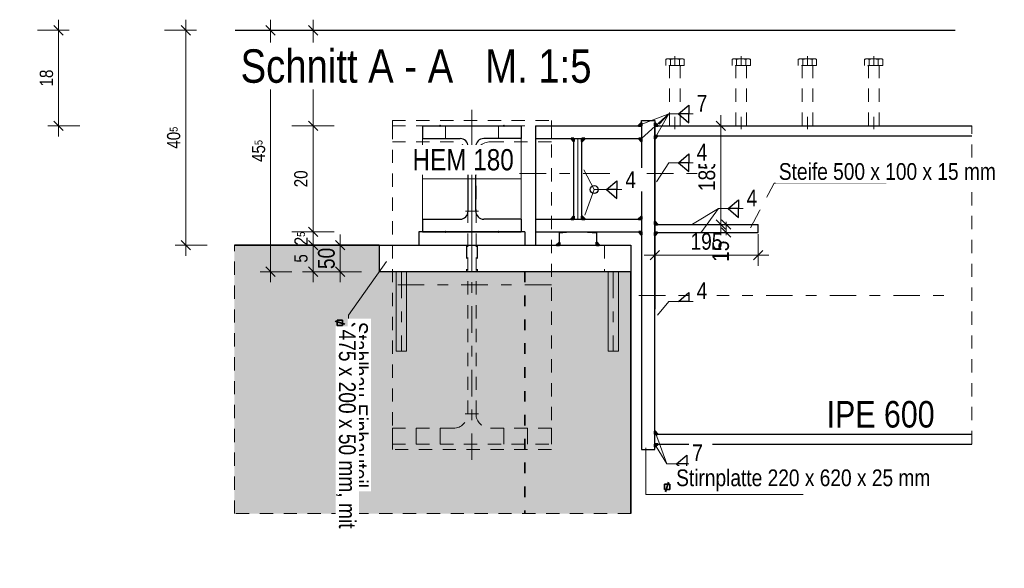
# Model space of a CAD drawing. Header units: millimetres. Extents: x -13 to 146, y -13 to 60.
# Tile 133 of 170: x 60 to 70, y -13 to -8. Entities that reach past the tile are written whole.
import ezdxf

# ---------------------------------------------------------------- set-up
doc = ezdxf.new("R2010")
doc.units = ezdxf.units.MM
for name, pattern in [('DASHDOT', [1, 0.5, -0.25, 0, -0.25]), ('DOT', [0.25, 0, -0.25]), ('HIDDEN', [0.375, 0.25, -0.125])]:
    doc.linetypes.add(name, pattern=pattern)
doc.layers.add('Texte', color=7, linetype='Continuous', lineweight=20)
doc.styles.add('Arial Narrow', font='ARIALN.TTF')
doc.dimstyles.new('Arch_Strakon_dimstyle', dxfattribs={"dimtxt": 11.25, "dimasz": 1, "dimexe": 1.25, "dimexo": 0.0625, "dimgap": 1, "dimtad": 0, "dimdec": 5, "dimzin": 12, "dimdsep": 46, "dimtxsty": 'Arial Narrow', "dimblk": 'Arrowhead_Tick', "dimsah": 1, "dimcen": 0, "dimse1": 1, "dimse2": 1, "dimclrd": 6, "dimclrt": 3, "dimazin": 0, "dimtfac": 1, "dimtdec": 4, "dimtmove": 0, "dimatfit": 3, "dimldrblk": 'NONE', "dimfxl": 1, "dimtvp": 1, "dimtolj": 1, "dimtzin": 0, "dimlwd": 13, "dimarcsym": 2})
pattern_1 = [(45, (0, 0), (-0.031819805, 0.031819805), [0, -0.075])]
pattern_2 = [(135, (0, 0), (-0.031819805, -0.031819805), [0, -0.075])]

# ---------------------------------------------------------------- blocks, each defined once
blk = doc.blocks.new('Arrowhead_Tick')
at = {"color": 0, "linetype": 'Continuous', "lineweight": -2}
for p, q in [((0, 20), (0, -10)), ((-1, 0), (0, 0)), ((10, 0), (0, 0))]:
    blk.add_line(p, q, dxfattribs=at)
at = {"color": 2, "linetype": 'Continuous', "lineweight": 35}
blk.add_line((4.42, 4.42), (-4.42, -4.42), dxfattribs=at)
blk = doc.blocks.new('*D896')
at = {"layer": 'Defpoints', "color": 0}
for p in [(63.4098, -10.1819), (63.7762, -10.1819), (63.7762, -10.4319)]:
    blk.add_point(p, dxfattribs=at)
at = {"layer": 'Texte', "color": 6, "linetype": 'Continuous', "lineweight": 13}
blk.add_line((63.4098, -10.4219), (63.4098, -10.1919), dxfattribs=at)
at = {"layer": 'Texte', "color": 6, "lineweight": 13, "xscale": 0.01, "yscale": 0.01, "zscale": 0.01}
for p, rotation in [((63.4098, -10.1819), 90), ((63.4098, -10.4319), 270)]:
    blk.add_blockref('Arrowhead_Tick', p, dxfattribs=dict(at, rotation=rotation))
at = {"layer": 'Texte', "color": 2, "lineweight": 35, "insert": (63.2794, -10.3069), "char_height": 0.1575, "attachment_point": 5, "rotation": 90, "style": 'Arial Narrow'}
blk.add_mtext('\\A1;50', dxfattribs=at)
blk = doc.blocks.new('_None')
blk = doc.blocks.new('*D897')
at = {"layer": 'Defpoints', "color": 0}
for p in [(66.3762, -10.0619), (67.3512, -10.0619), (67.3512, -10.2776)]:
    blk.add_point(p, dxfattribs=at)
at = {"layer": 'Texte', "color": 6, "linetype": 'Continuous', "lineweight": 13}
blk.add_line((66.3862, -10.2776), (67.3412, -10.2776), dxfattribs=at)
at = {"layer": 'Texte', "color": 6, "lineweight": 13, "xscale": 0.01, "yscale": 0.01, "zscale": 0.01}
blk.add_blockref('Arrowhead_Tick', (67.3512, -10.2776), dxfattribs=at)
at = {"layer": 'Texte', "color": 6, "lineweight": 13, "xscale": 0.01, "yscale": 0.01, "zscale": 0.01, "rotation": 180}
blk.add_blockref('Arrowhead_Tick', (66.3762, -10.2776), dxfattribs=at)
at = {"layer": 'Texte', "color": 2, "lineweight": 35, "insert": (66.8637, -10.1472), "char_height": 0.1575, "attachment_point": 5, "style": 'Arial Narrow'}
blk.add_mtext('\\A1;195', dxfattribs=at)
blk = doc.blocks.new('*D898')
at = {"layer": 'Defpoints', "color": 0}
for p in [(67.0481, -9.9869), (67.3512, -9.9869), (67.3512, -10.0619)]:
    blk.add_point(p, dxfattribs=at)
at = {"layer": 'Texte', "color": 6, "linetype": 'Continuous', "lineweight": 13}
for p, q in [((67.0481, -9.9769), (67.0481, -9.9669)), ((67.0481, -10.0619), (67.0481, -9.9869)), ((67.0481, -10.0719), (67.0481, -10.0819))]:
    blk.add_line(p, q, dxfattribs=at)
at = {"layer": 'Texte', "color": 6, "lineweight": 13, "xscale": 0.01, "yscale": 0.01, "zscale": 0.01}
for p, rotation in [((67.0481, -10.0619), 90), ((67.0481, -9.9869), 270)]:
    blk.add_blockref('Arrowhead_Tick', p, dxfattribs=dict(at, rotation=rotation))
at = {"layer": 'Texte', "color": 2, "lineweight": 35, "insert": (66.9981, -10.2399), "char_height": 0.1575, "attachment_point": 5, "rotation": 90, "style": 'Arial Narrow'}
blk.add_mtext('\\A1;15', dxfattribs=at)
blk = doc.blocks.new('*D899')
at = {"layer": 'Defpoints', "color": 0}
for p in [(66.9981, -9.0569), (69.3658, -9.0569), (67.3512, -9.9869)]:
    blk.add_point(p, dxfattribs=at)
at = {"layer": 'Texte', "color": 6, "linetype": 'Continuous', "lineweight": 13}
blk.add_line((66.9981, -9.9769), (66.9981, -9.0669), dxfattribs=at)
at = {"layer": 'Texte', "color": 6, "lineweight": 13, "xscale": 0.01, "yscale": 0.01, "zscale": 0.01}
for p, rotation in [((66.9981, -9.0569), 89.99999999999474), ((66.9981, -9.9869), 269.9999999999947)]:
    blk.add_blockref('Arrowhead_Tick', p, dxfattribs=dict(at, rotation=rotation))
at = {"layer": 'Texte', "color": 2, "lineweight": 35, "insert": (66.8677, -9.5219), "char_height": 0.1575, "attachment_point": 5, "rotation": 90, "style": 'Arial Narrow'}
blk.add_mtext('\\A1;185', dxfattribs=at)
blk = doc.blocks.new('*D900')
at = {"layer": 'Defpoints', "color": 0}
for p in [(59.8074, -8.1569), (60.7528, -8.1569), (69.3658, -9.0569)]:
    blk.add_point(p, dxfattribs=at)
at = {"layer": 'Texte', "color": 6, "linetype": 'Continuous', "lineweight": 13}
blk.add_line((60.7528, -9.0469), (60.7528, -8.1669), dxfattribs=at)
at = {"layer": 'Texte', "color": 6, "lineweight": 13, "xscale": 0.01, "yscale": 0.01, "zscale": 0.01}
for p, rotation in [((60.7528, -8.1569), 90), ((60.7528, -9.0569), 270)]:
    blk.add_blockref('Arrowhead_Tick', p, dxfattribs=dict(at, rotation=rotation))
at = {"layer": 'Texte', "color": 3, "lineweight": 35, "insert": (60.6389, -8.6069), "char_height": 0.125, "attachment_point": 5, "rotation": 90, "style": 'Arial Narrow'}
blk.add_mtext('\\A1;18', dxfattribs=at)
blk = doc.blocks.new('*D902')
at = {"layer": 'Defpoints', "color": 0}
for p in [(69.3658, -9.1519), (70.3528, -9.1519), (66.1512, -10.4319)]:
    blk.add_point(p, dxfattribs=at)
at = {"layer": 'Texte', "color": 6, "linetype": 'Continuous', "lineweight": 13}
blk.add_line((70.3528, -10.4219), (70.3528, -9.1619), dxfattribs=at)
at = {"layer": 'Texte', "color": 6, "lineweight": 13, "xscale": 0.01, "yscale": 0.01, "zscale": 0.01}
for p, rotation in [((70.3528, -9.1519), 90), ((70.3528, -10.4319), 270)]:
    blk.add_blockref('Arrowhead_Tick', p, dxfattribs=dict(at, rotation=rotation))
at = {"layer": 'Texte', "color": 3, "lineweight": 35, "insert": (70.2389, -9.7919), "char_height": 0.125, "attachment_point": 5, "rotation": 90, "style": 'Arial Narrow'}
blk.add_mtext('\\A1;25{\\A1;\\H.6x;\\S5;}', dxfattribs=at)
blk = doc.blocks.new('*D903')
at = {"layer": 'Defpoints', "color": 0}
for p in [(69.2085, -8.1569), (70.3528, -8.1569), (69.3658, -9.1519)]:
    blk.add_point(p, dxfattribs=at)
at = {"layer": 'Texte', "color": 6, "linetype": 'Continuous', "lineweight": 13}
blk.add_line((70.3528, -9.1419), (70.3528, -8.1669), dxfattribs=at)
at = {"layer": 'Texte', "color": 6, "lineweight": 13, "xscale": 0.01, "yscale": 0.01, "zscale": 0.01}
for p, rotation in [((70.3528, -8.1569), 90), ((70.3528, -9.1519), 270)]:
    blk.add_blockref('Arrowhead_Tick', p, dxfattribs=dict(at, rotation=rotation))
at = {"layer": 'Texte', "color": 3, "lineweight": 35, "insert": (70.2389, -8.6544), "char_height": 0.125, "attachment_point": 5, "rotation": 90, "style": 'Arial Narrow'}
blk.add_mtext('\\A1;20', dxfattribs=at)
blk = doc.blocks.new('*D906')
at = {"layer": 'Defpoints', "color": 0}
for p in [(69.3658, -9.0569), (69.9528, -9.0569), (66.1512, -10.4319)]:
    blk.add_point(p, dxfattribs=at)
at = {"layer": 'Texte', "color": 6, "linetype": 'Continuous', "lineweight": 13}
blk.add_line((69.9528, -10.4219), (69.9528, -9.0669), dxfattribs=at)
at = {"layer": 'Texte', "color": 6, "lineweight": 13, "xscale": 0.01, "yscale": 0.01, "zscale": 0.01}
for p, rotation in [((69.9528, -9.0569), 90), ((69.9528, -10.4319), 270)]:
    blk.add_blockref('Arrowhead_Tick', p, dxfattribs=dict(at, rotation=rotation))
at = {"layer": 'Texte', "color": 3, "lineweight": 35, "insert": (69.84, -9.7444), "char_height": 0.125, "attachment_point": 5, "rotation": 90, "style": 'Arial Narrow'}
blk.add_mtext('\\A1;27{\\A1;\\H.6x;\\S5;}', dxfattribs=at)
blk = doc.blocks.new('*D907')
at = {"layer": 'Defpoints', "color": 0}
for p in [(69.2085, -8.1569), (69.9528, -8.1569), (69.3658, -9.0569)]:
    blk.add_point(p, dxfattribs=at)
at = {"layer": 'Texte', "color": 6, "linetype": 'Continuous', "lineweight": 13}
blk.add_line((69.9528, -9.0469), (69.9528, -8.1669), dxfattribs=at)
at = {"layer": 'Texte', "color": 6, "lineweight": 13, "xscale": 0.01, "yscale": 0.01, "zscale": 0.01}
for p, rotation in [((69.9528, -8.1569), 90), ((69.9528, -9.0569), 270)]:
    blk.add_blockref('Arrowhead_Tick', p, dxfattribs=dict(at, rotation=rotation))
at = {"layer": 'Texte', "color": 3, "lineweight": 35, "insert": (69.8389, -8.6069), "char_height": 0.125, "attachment_point": 5, "rotation": 90, "style": 'Arial Narrow'}
blk.add_mtext('\\A1;18', dxfattribs=at)
blk = doc.blocks.new('*D908')
at = {"layer": 'Defpoints', "color": 0}
for p in [(61.9528, -8.1569), (62.4197, -8.1569), (62.4112, -10.1819)]:
    blk.add_point(p, dxfattribs=at)
at = {"layer": 'Texte', "color": 6, "linetype": 'Continuous', "lineweight": 13}
blk.add_line((61.9528, -10.1719), (61.9528, -8.1669), dxfattribs=at)
at = {"layer": 'Texte', "color": 6, "lineweight": 13, "xscale": 0.01, "yscale": 0.01, "zscale": 0.01}
for p, rotation in [((61.9528, -8.1569), 90), ((61.9528, -10.1819), 270)]:
    blk.add_blockref('Arrowhead_Tick', p, dxfattribs=dict(at, rotation=rotation))
at = {"layer": 'Texte', "color": 3, "lineweight": 35, "insert": (61.8389, -9.1694), "char_height": 0.125, "attachment_point": 5, "rotation": 90, "style": 'Arial Narrow'}
blk.add_mtext('\\A1;40{\\A1;\\H.6x;\\S5;}', dxfattribs=at)
blk = doc.blocks.new('*D909')
at = {"layer": 'Defpoints', "color": 0}
for p in [(63.1528, -10.1819), (64.1512, -10.1819), (63.7762, -10.4319)]:
    blk.add_point(p, dxfattribs=at)
at = {"layer": 'Texte', "color": 6, "linetype": 'Continuous', "lineweight": 13}
blk.add_line((63.1528, -10.4219), (63.1528, -10.1919), dxfattribs=at)
at = {"layer": 'Texte', "color": 6, "lineweight": 13, "xscale": 0.01, "yscale": 0.01, "zscale": 0.01}
for p, rotation in [((63.1528, -10.1819), 90), ((63.1528, -10.4319), 270)]:
    blk.add_blockref('Arrowhead_Tick', p, dxfattribs=dict(at, rotation=rotation))
at = {"layer": 'Texte', "color": 3, "lineweight": 35, "insert": (63.0392, -10.3069), "char_height": 0.125, "attachment_point": 5, "rotation": 90, "style": 'Arial Narrow'}
blk.add_mtext('\\A1;5', dxfattribs=at)
blk = doc.blocks.new('*D910')
at = {"layer": 'Defpoints', "color": 0}
for p in [(63.1528, -10.0569), (64.1862, -10.0569), (64.1512, -10.1819)]:
    blk.add_point(p, dxfattribs=at)
at = {"layer": 'Texte', "color": 6, "linetype": 'Continuous', "lineweight": 13}
blk.add_line((63.1528, -10.1719), (63.1528, -10.0669), dxfattribs=at)
at = {"layer": 'Texte', "color": 6, "lineweight": 13, "xscale": 0.01, "yscale": 0.01, "zscale": 0.01}
for p, rotation in [((63.1528, -10.0569), 90), ((63.1528, -10.1819), 270)]:
    blk.add_blockref('Arrowhead_Tick', p, dxfattribs=dict(at, rotation=rotation))
at = {"layer": 'Texte', "color": 3, "lineweight": 35, "insert": (63.04, -10.1194), "char_height": 0.125, "attachment_point": 5, "rotation": 90, "style": 'Arial Narrow'}
blk.add_mtext('\\A1;2{\\A1;\\H.6x;\\S5;}', dxfattribs=at)
blk = doc.blocks.new('*D911')
at = {"layer": 'Defpoints', "color": 0}
for p in [(63.1528, -9.0569), (69.3658, -9.0569), (64.1862, -10.0569)]:
    blk.add_point(p, dxfattribs=at)
at = {"layer": 'Texte', "color": 6, "linetype": 'Continuous', "lineweight": 13}
blk.add_line((63.1528, -10.0469), (63.1528, -9.0669), dxfattribs=at)
at = {"layer": 'Texte', "color": 6, "lineweight": 13, "xscale": 0.01, "yscale": 0.01, "zscale": 0.01}
for p, rotation in [((63.1528, -9.0569), 90), ((63.1528, -10.0569), 270)]:
    blk.add_blockref('Arrowhead_Tick', p, dxfattribs=dict(at, rotation=rotation))
at = {"layer": 'Texte', "color": 3, "lineweight": 35, "insert": (63.0389, -9.5569), "char_height": 0.125, "attachment_point": 5, "rotation": 90, "style": 'Arial Narrow'}
blk.add_mtext('\\A1;20', dxfattribs=at)
blk = doc.blocks.new('*D912')
at = {"layer": 'Defpoints', "color": 0}
for p in [(63.1528, -8.1569), (69.2085, -8.1569), (69.3658, -9.0569)]:
    blk.add_point(p, dxfattribs=at)
at = {"layer": 'Texte', "color": 6, "linetype": 'Continuous', "lineweight": 13}
blk.add_line((63.1528, -9.0469), (63.1528, -8.1669), dxfattribs=at)
at = {"layer": 'Texte', "color": 6, "lineweight": 13, "xscale": 0.01, "yscale": 0.01, "zscale": 0.01}
for p, rotation in [((63.1528, -8.1569), 90), ((63.1528, -9.0569), 270)]:
    blk.add_blockref('Arrowhead_Tick', p, dxfattribs=dict(at, rotation=rotation))
at = {"layer": 'Texte', "color": 3, "lineweight": 35, "insert": (63.0389, -8.6069), "char_height": 0.125, "attachment_point": 5, "rotation": 90, "style": 'Arial Narrow'}
blk.add_mtext('\\A1;18', dxfattribs=at)
blk = doc.blocks.new('*D913')
at = {"layer": 'Defpoints', "color": 0}
for p in [(62.4197, -8.1569), (62.7528, -8.1569), (63.7762, -10.4319)]:
    blk.add_point(p, dxfattribs=at)
at = {"layer": 'Texte', "color": 6, "linetype": 'Continuous', "lineweight": 13}
blk.add_line((62.7528, -10.4219), (62.7528, -8.1669), dxfattribs=at)
at = {"layer": 'Texte', "color": 6, "lineweight": 13, "xscale": 0.01, "yscale": 0.01, "zscale": 0.01}
for p, rotation in [((62.7528, -8.1569), 90), ((62.7528, -10.4319), 270)]:
    blk.add_blockref('Arrowhead_Tick', p, dxfattribs=dict(at, rotation=rotation))
at = {"layer": 'Texte', "color": 3, "lineweight": 35, "insert": (62.6392, -9.2944), "char_height": 0.125, "attachment_point": 5, "rotation": 90, "style": 'Arial Narrow'}
blk.add_mtext('\\A1;45{\\A1;\\H.6x;\\S5;}', dxfattribs=at)

msp = doc.modelspace()

# ---------------------------------------------------------------- hatches: boundary and pattern name
at = {"layer": 'Texte', "lineweight": 18}
h = msp.add_hatch(dxfattribs=at)
h.set_pattern_fill('punkt', color=5, scale=0.01, angle=135, style=0, pattern_type=2)
h.set_pattern_definition(pattern_2)
h.paths.add_polyline_path([(66.222924, -9.056913), (66.251158, -9.056913), (66.251158, -9.030386)])
h = msp.add_hatch(dxfattribs=at)
h.set_pattern_fill('punkt', color=5, scale=0.01, angle=135, style=0, pattern_type=2)
h.set_pattern_definition(pattern_2)
h.paths.add_polyline_path([(66.404392, -9.056913), (66.376158, -9.056913), (66.376158, -9.030386)])
h = msp.add_hatch(dxfattribs=at)
h.set_pattern_fill('punkt', color=5, scale=0.01, angle=45, style=0, pattern_type=2)
h.set_pattern_definition(pattern_1)
h.paths.add_polyline_path([(65.613658, -9.205147), (65.613658, -9.176913), (65.587131, -9.176913)])
h = msp.add_hatch(dxfattribs=at)
h.set_pattern_fill('punkt', color=5, scale=0.01, angle=45, style=0, pattern_type=2)
h.set_pattern_definition(pattern_1)
h.paths.add_polyline_path([(65.688658, -9.205147), (65.688658, -9.176913), (65.715185, -9.176913)])
h = msp.add_hatch(dxfattribs=at)
h.set_pattern_fill('punkt', color=5, scale=0.01, angle=45, style=0, pattern_type=2)
h.set_pattern_definition(pattern_1)
h.paths.add_polyline_path([(66.251158, -9.205147), (66.251158, -9.176913), (66.224631, -9.176913)])
h = msp.add_hatch(dxfattribs=at)
h.set_pattern_fill('punkt', color=5, scale=0.01, angle=45, style=0, pattern_type=2)
h.set_pattern_definition(pattern_1)
h.paths.add_polyline_path([(66.376158, -9.180147), (66.376158, -9.151913), (66.402685, -9.151913)])
h = msp.add_hatch(dxfattribs=at)
h.set_pattern_fill('punkt', color=5, scale=0.01, angle=45, style=0, pattern_type=2)
h.set_pattern_definition(pattern_1)
h.paths.add_polyline_path([(65.613658, -9.90868), (65.587131, -9.936913), (65.613658, -9.936913)])
h = msp.add_hatch(dxfattribs=at)
h.set_pattern_fill('punkt', color=5, scale=0.01, angle=45, style=0, pattern_type=2)
h.set_pattern_definition(pattern_1)
h.paths.add_polyline_path([(65.688658, -9.90868), (65.688658, -9.936913), (65.715185, -9.936913)])
h = msp.add_hatch(dxfattribs=at)
h.set_pattern_fill('punkt', color=5, scale=0.01, angle=135, style=0, pattern_type=2)
h.set_pattern_definition(pattern_2)
h.paths.add_polyline_path([(66.222924, -9.936913), (66.251158, -9.936913), (66.251158, -9.910386)])
h = msp.add_hatch(dxfattribs=at)
h.set_pattern_fill('punkt', color=5, scale=0.01, angle=45, style=0, pattern_type=2)
h.set_pattern_definition(pattern_1)
h.paths.add_polyline_path([(66.376158, -9.95868), (66.376158, -9.986913), (66.402685, -9.986913)])
h = msp.add_hatch(dxfattribs=at)
h.set_pattern_fill('punkt', color=5, scale=0.01, angle=45, style=0, pattern_type=2)
h.set_pattern_definition(pattern_1)
h.paths.add_polyline_path([(66.251158, -10.085147), (66.251158, -10.056913), (66.224631, -10.056913)])
h = msp.add_hatch(dxfattribs=at)
h.set_pattern_fill('punkt', color=5, scale=0.01, angle=45, style=0, pattern_type=2)
h.set_pattern_definition(pattern_1)
h.paths.add_polyline_path([(66.376158, -10.090147), (66.376158, -10.061913), (66.402685, -10.061913)])
at = {"layer": 'Texte', "lineweight": 18, "true_color": 0xceffce}
msp.add_hatch(color=254, dxfattribs=at).paths.add_polyline_path([(63.776158, -10.431913), (66.151158, -10.431913), (66.151158, -12.712396), (62.411217, -12.712396), (62.411217, -10.181913), (63.776158, -10.181913)])
at = {"layer": 'Texte', "lineweight": 18}
h = msp.add_hatch(dxfattribs=at)
h.set_pattern_fill('punkt', color=5, scale=0.01, angle=135, style=0, pattern_type=2)
h.set_pattern_definition(pattern_2)
h.paths.add_polyline_path([(65.447924, -10.181913), (65.476158, -10.181913), (65.476158, -10.155386)])
h = msp.add_hatch(dxfattribs=at)
h.set_pattern_fill('punkt', color=5, scale=0.01, angle=45, style=0, pattern_type=2)
h.set_pattern_definition(pattern_1)
h.paths.add_polyline_path([(65.826158, -10.15368), (65.826158, -10.181913), (65.852685, -10.181913)])
h = msp.add_hatch(dxfattribs=at)
h.set_pattern_fill('punkt', color=5, scale=0.01, angle=45, style=0, pattern_type=2)
h.set_pattern_definition(pattern_1)
h.paths.add_polyline_path([(66.376158, -11.93368), (66.402685, -11.961913), (66.376158, -11.961913)])
h = msp.add_hatch(dxfattribs=at)
h.set_pattern_fill('punkt', color=5, scale=0.01, angle=135, style=0, pattern_type=2)
h.set_pattern_definition(pattern_2)
h.paths.add_polyline_path([(66.404392, -12.056913), (66.376158, -12.083441), (66.376158, -12.056913)])

# ---------------------------------------------------------------- linework, layer by layer
at = {"layer": 'Texte', "color": 3, "linetype": 'Continuous', "lineweight": 25}
for p, q in [((62.419676, -8.156913), (69.208492, -8.156913)), ((66.598673, -8.944803), (66.696007, -8.861289)), ((66.696007, -8.861289), (66.696007, -8.944803)), ((66.251158, -9.056913), (66.251158, -9.006913)), ((66.251158, -9.006913), (66.376158, -9.006913)), ((66.376158, -9.006913), (66.376158, -9.056913)), ((66.696007, -8.944803), (66.598673, -8.944803)), ((66.598673, -8.944803), (66.696007, -9.028318)), ((66.696007, -9.028318), (66.696007, -8.944803)), ((64.186158, -9.056913), (65.116158, -9.056913)), ((64.186158, -9.056913), (64.186158, -9.176913)), ((65.116158, -9.056913), (65.116158, -9.176913)), ((65.251158, -9.056913), (66.251158, -9.056913)), ((65.251158, -9.056913), (65.251158, -10.056913)), ((66.251158, -9.056913), (66.251158, -12.106913)), ((66.376158, -9.056913), (66.376158, -10.784038)), ((66.376158, -9.056913), (69.365786, -9.056913)), ((66.376158, -12.056913), (66.376158, -9.056913)), ((64.186158, -9.176913), (64.539908, -9.176913)), ((65.116158, -9.176913), (64.762408, -9.176913)), ((65.251158, -9.176913), (66.251158, -9.176913)), ((65.613658, -9.936913), (65.613658, -9.176913)), ((65.688658, -9.936913), (65.688658, -9.176913)), ((66.376158, -9.151913), (69.365786, -9.151913)), ((64.614908, -9.861913), (64.614908, -9.251913)), ((64.687408, -9.861913), (64.687408, -9.251913)), ((66.598673, -9.405547), (66.696007, -9.322032)), ((66.696007, -9.322032), (66.696007, -9.405547)), ((66.696007, -9.405547), (66.598673, -9.405547)), ((66.598673, -9.405547), (66.696007, -9.489061)), ((66.696007, -9.405547), (66.598673, -9.405547)), ((66.696007, -9.489061), (66.696007, -9.405547)), ((65.920623, -9.658302), (66.017957, -9.574788)), ((66.017957, -9.574788), (66.017957, -9.658302)), ((66.017957, -9.658302), (65.920623, -9.658302)), ((65.920623, -9.658302), (66.017957, -9.741817)), ((66.017957, -9.741817), (66.017957, -9.658302)), ((67.06924, -9.83693), (67.166574, -9.753416)), ((67.166574, -9.83693), (67.06924, -9.83693)), ((67.06924, -9.83693), (67.166574, -9.920444)), ((67.166574, -9.753416), (67.166574, -9.83693)), ((67.166574, -9.920444), (67.166574, -9.83693)), ((64.186158, -9.936913), (64.539908, -9.936913)), ((64.186158, -9.936913), (64.186158, -10.056913)), ((65.116158, -9.936913), (64.762408, -9.936913)), ((65.116158, -9.936913), (65.116158, -10.056913)), ((65.251158, -9.936913), (66.251158, -9.936913)), ((66.376158, -9.986913), (67.351158, -9.986913)), ((67.351158, -10.061913), (67.351158, -9.986913)), ((64.151158, -10.056913), (64.151158, -10.181913)), ((65.151158, -10.056913), (64.151158, -10.056913)), ((64.186158, -10.056913), (65.116158, -10.056913)), ((65.151158, -10.056913), (65.151158, -10.181913)), ((65.251158, -10.056913), (66.251158, -10.056913)), ((65.251158, -10.056913), (65.251158, -10.181913)), ((65.476158, -10.066913), (65.576158, -10.056913)), ((65.476158, -10.181913), (65.476158, -10.066913)), ((65.576158, -10.056913), (65.701158, -10.056913)), ((65.701158, -10.056913), (65.826158, -10.066913)), ((65.826158, -10.066913), (65.826158, -10.181913)), ((66.376158, -10.061913), (67.351158, -10.061913)), ((63.776158, -10.181913), (66.151158, -10.181913)), ((63.776158, -10.181913), (63.776158, -10.431913)), ((66.151158, -10.181913), (66.151158, -10.431913)), ((66.151158, -10.431913), (63.776158, -10.431913)), ((66.598673, -10.711684), (66.696007, -10.628169)), ((66.696007, -10.628169), (66.696007, -10.711684)), ((66.696007, -10.711684), (66.598673, -10.711684)), ((66.376158, -11.961913), (69.365786, -11.961913)), ((66.376158, -12.056913), (69.365786, -12.056913)), ((66.376158, -12.106913), (66.376158, -12.056913)), ((66.251158, -12.106913), (66.376158, -12.106913)), ((66.581719, -12.244107), (66.679053, -12.160593)), ((66.679053, -12.160593), (66.679053, -12.244107)), ((66.581719, -12.244107), (66.679053, -12.327622)), ((66.679053, -12.244107), (66.581719, -12.244107)), ((66.679053, -12.327622), (66.679053, -12.244107))]:
    msp.add_line(p, q, dxfattribs=at)
at = {"layer": 'Texte', "color": 6, "linetype": 'HIDDEN', "lineweight": 13, "ltscale": 0.5}
for p, q in [((66.479555, -8.490033), (66.479555, -8.430836)), ((66.501206, -8.425033), (66.63111, -8.425033)), ((66.522857, -8.430836), (66.522857, -8.490033)), ((66.566158, -8.400033), (66.566158, -8.490033)), ((66.609459, -8.490033), (66.609459, -8.430874)), ((66.65276, -8.490033), (66.65276, -8.430874)), ((67.104555, -8.490033), (67.104555, -8.430836)), ((67.126206, -8.425033), (67.25611, -8.425033)), ((67.147857, -8.430836), (67.147857, -8.490033)), ((67.191158, -8.400033), (67.191158, -8.490033)), ((67.234459, -8.490033), (67.234459, -8.430874)), ((67.27776, -8.490033), (67.27776, -8.430874)), ((67.729555, -8.490033), (67.729555, -8.430836)), ((67.751206, -8.425033), (67.88111, -8.425033)), ((67.772857, -8.430836), (67.772857, -8.490033)), ((67.816158, -8.400033), (67.816158, -8.490033)), ((67.859459, -8.490033), (67.859459, -8.430874)), ((67.90276, -8.490033), (67.90276, -8.430874)), ((68.354555, -8.490033), (68.354555, -8.430836)), ((68.376206, -8.425033), (68.50611, -8.425033)), ((68.397857, -8.430836), (68.397857, -8.490033)), ((68.441158, -8.400033), (68.441158, -8.490033)), ((68.484459, -8.490033), (68.484459, -8.430874)), ((68.52776, -8.490033), (68.52776, -8.430874)), ((66.65276, -8.490033), (66.479555, -8.490033)), ((66.621158, -8.490033), (66.511158, -8.490033)), ((66.516158, -9.056913), (66.516158, -8.495033)), ((66.616158, -9.056913), (66.616158, -8.495033)), ((67.27776, -8.490033), (67.104555, -8.490033)), ((67.246158, -8.490033), (67.136158, -8.490033)), ((67.141158, -9.056913), (67.141158, -8.495033)), ((67.241158, -9.056913), (67.241158, -8.495033)), ((67.90276, -8.490033), (67.729555, -8.490033)), ((67.871158, -8.490033), (67.761158, -8.490033)), ((67.766158, -9.056913), (67.766158, -8.495033)), ((67.866158, -9.056913), (67.866158, -8.495033)), ((68.52776, -8.490033), (68.354555, -8.490033)), ((68.496158, -8.490033), (68.386158, -8.490033)), ((68.391158, -9.056913), (68.391158, -8.495033)), ((68.491158, -9.056913), (68.491158, -8.495033)), ((66.516158, -9.056913), (66.516158, -8.971366)), ((66.566158, -9.056913), (66.566158, -8.971366)), ((66.566158, -8.971366), (66.566158, -9.090033)), ((66.616158, -9.056913), (66.616158, -8.971366)), ((67.141158, -9.056913), (67.141158, -8.971366)), ((67.191158, -9.056913), (67.191158, -8.971366)), ((67.191158, -8.971366), (67.191158, -9.090033)), ((67.241158, -9.056913), (67.241158, -8.971366)), ((67.766158, -9.056913), (67.766158, -8.971366)), ((67.816158, -9.056913), (67.816158, -8.971366)), ((67.816158, -8.971366), (67.816158, -9.090033)), ((67.866158, -9.056913), (67.866158, -8.971366)), ((68.391158, -9.056913), (68.391158, -8.971366)), ((68.441158, -9.056913), (68.441158, -8.971366)), ((68.441158, -8.971366), (68.441158, -9.090033)), ((68.491158, -9.056913), (68.491158, -8.971366)), ((66.616158, -9.056913), (66.516158, -9.056913)), ((67.241158, -9.056913), (67.141158, -9.056913)), ((67.866158, -9.056913), (67.766158, -9.056913)), ((68.491158, -9.056913), (68.391158, -9.056913)), ((62.411217, -12.712396), (62.411217, -10.181913)), ((65.901158, -10.181913), (65.901158, -10.431913)), ((66.151158, -12.712396), (62.411217, -12.712396))]:
    msp.add_line(p, q, dxfattribs=at)
at = {"layer": 'Texte', "color": 9, "linetype": 'DASHDOT', "lineweight": 0, "ltscale": 0.5}
for p, q in [((64.651158, -12.206913), (64.651158, -8.906913)), ((65.101158, -9.506913), (66.851362, -9.506913)), ((65.401158, -10.556913), (63.901158, -10.556913)), ((66.226158, -10.656913), (69.213203, -10.656913))]:
    msp.add_line(p, q, dxfattribs=at)
at = {"layer": 'Texte', "color": 9, "linetype": 'Continuous', "lineweight": 0}
for p, q in [((64.651158, -10.206913), (64.651158, -8.906913)), ((64.401158, -9.056913), (64.401158, -9.176913)), ((64.901158, -9.056913), (64.901158, -9.176913)), ((65.651158, -9.936913), (65.651158, -9.176913)), ((64.589908, -9.251913), (64.712408, -9.251913)), ((64.587408, -9.341913), (64.714908, -9.341913)), ((65.116158, -9.556913), (64.186158, -9.556913)), ((65.613658, -9.936913), (65.613658, -9.686913)), ((64.589908, -9.861913), (64.712408, -9.861913)), ((65.488658, -9.936913), (65.613658, -9.936913)), ((65.963658, -9.936913), (65.688658, -9.936913)), ((64.587408, -11.771913), (64.714908, -11.771913)), ((64.126158, -11.906913), (64.126158, -12.056913)), ((64.351158, -12.056913), (64.351158, -11.906913)), ((64.951158, -12.056913), (64.951158, -11.906913)), ((65.176158, -12.056913), (65.176158, -11.906913))]:
    msp.add_line(p, q, dxfattribs=at)
at = {"layer": 'Texte', "color": 10, "linetype": 'HIDDEN', "ltscale": 0.5}
for p, q in [((63.901158, -9.056913), (63.901158, -9.006913)), ((63.901158, -9.006913), (65.401158, -9.006913)), ((63.901158, -12.106913), (63.901158, -9.006913)), ((65.401158, -9.006913), (65.401158, -12.106913)), ((63.901158, -9.056913), (65.401158, -9.056913)), ((63.901158, -9.056913), (63.901158, -9.206913)), ((65.401158, -9.056913), (65.401158, -9.206913)), ((63.901158, -9.206913), (64.477408, -9.206913)), ((65.401158, -9.206913), (64.824908, -9.206913)), ((64.612408, -11.771913), (64.612408, -9.341913)), ((64.689908, -11.771913), (64.689908, -9.341913)), ((63.901158, -11.906913), (64.477408, -11.906913)), ((63.901158, -11.906913), (63.901158, -12.056913)), ((65.401158, -11.906913), (64.824908, -11.906913)), ((65.401158, -11.906913), (65.401158, -12.056913)), ((63.901158, -12.056913), (65.401158, -12.056913)), ((65.401158, -12.106913), (63.901158, -12.106913))]:
    msp.add_line(p, q, dxfattribs=at)
at = {"layer": 'Texte', "color": 6, "linetype": 'Continuous', "lineweight": 13}
for p, q in [((66.507269, -8.944803), (66.23952, -9.048893)), ((66.507269, -8.944803), (66.2504, -9.176732)), ((66.507269, -8.944803), (66.383678, -9.163132)), ((66.507269, -8.944803), (66.416235, -9.041837)), ((66.507269, -8.944803), (66.860599, -8.944803)), ((64.186158, -9.176913), (64.186158, -9.936913)), ((65.116158, -9.176913), (65.116158, -9.936913)), ((65.804219, -9.658302), (65.70755, -9.470687)), ((66.251158, -9.406311), (66.251158, -11.710588)), ((66.376158, -9.406311), (66.376158, -11.710588)), ((66.507269, -9.405547), (66.391407, -9.583701)), ((66.507269, -9.405547), (66.860599, -9.405547)), ((67.500455, -9.596132), (67.279942, -10.018781)), ((68.557077, -9.596132), (67.500455, -9.596132)), ((65.717767, -9.900201), (65.804219, -9.658302)), ((65.804219, -9.658302), (66.179234, -9.658302)), ((66.977836, -9.83693), (66.730613, -9.982717)), ((66.977836, -9.83693), (66.809347, -10.065109)), ((66.977836, -9.83693), (67.331166, -9.83693)), ((65.826158, -10.181913), (65.476158, -10.181913)), ((63.488044, -10.841084), (63.846263, -10.334904)), ((63.935828, -10.431913), (63.935828, -11.181913)), ((64.035828, -10.431913), (64.035828, -11.181913)), ((65.935117, -10.431913), (65.935117, -11.181913)), ((66.035117, -10.431913), (66.035117, -11.181913)), ((66.507269, -10.711684), (66.400261, -10.840959)), ((66.507269, -10.711684), (66.860599, -10.711684)), ((63.488044, -11.669112), (63.488044, -10.841084)), ((63.935828, -11.181913), (64.035828, -11.181913)), ((65.935117, -11.181913), (66.035117, -11.181913)), ((66.490315, -12.244107), (66.383678, -11.950695)), ((66.292761, -12.531346), (66.292761, -12.092509)), ((66.490315, -12.244107), (66.389612, -12.079846)), ((66.490315, -12.244107), (66.843645, -12.244107)), ((67.775317, -12.531346), (66.292761, -12.531346))]:
    msp.add_line(p, q, dxfattribs=at)
at = {"layer": 'Texte', "color": 4, "linetype": 'Continuous', "lineweight": 50}
for p, q in [((66.222924, -9.056913), (66.251158, -9.030386)), ((66.222924, -9.056913), (66.251158, -9.056913)), ((66.251158, -9.056913), (66.251158, -9.030386)), ((66.404392, -9.056913), (66.376158, -9.030386)), ((66.376158, -9.056913), (66.376158, -9.030386)), ((66.404392, -9.056913), (66.376158, -9.056913)), ((65.613658, -9.205147), (65.587131, -9.176913)), ((65.613658, -9.176913), (65.587131, -9.176913)), ((65.613658, -9.205147), (65.613658, -9.176913)), ((65.688658, -9.205147), (65.715185, -9.176913)), ((65.688658, -9.205147), (65.688658, -9.176913)), ((65.688658, -9.176913), (65.715185, -9.176913)), ((66.251158, -9.205147), (66.224631, -9.176913)), ((66.251158, -9.176913), (66.224631, -9.176913)), ((66.251158, -9.205147), (66.251158, -9.176913)), ((66.376158, -9.180147), (66.402685, -9.151913)), ((66.376158, -9.180147), (66.376158, -9.151913)), ((66.376158, -9.151913), (66.402685, -9.151913)), ((65.613658, -9.90868), (65.587131, -9.936913)), ((65.613658, -9.90868), (65.613658, -9.936913)), ((65.688658, -9.90868), (65.715185, -9.936913)), ((65.688658, -9.90868), (65.688658, -9.936913)), ((66.222924, -9.936913), (66.251158, -9.910386)), ((66.251158, -9.936913), (66.251158, -9.910386)), ((65.613658, -9.936913), (65.587131, -9.936913)), ((65.688658, -9.936913), (65.715185, -9.936913)), ((66.222924, -9.936913), (66.251158, -9.936913)), ((66.376158, -9.95868), (66.402685, -9.986913)), ((66.376158, -9.95868), (66.376158, -9.986913)), ((66.376158, -9.986913), (66.402685, -9.986913)), ((66.251158, -10.085147), (66.224631, -10.056913)), ((66.251158, -10.056913), (66.224631, -10.056913)), ((66.251158, -10.085147), (66.251158, -10.056913)), ((66.376158, -10.090147), (66.402685, -10.061913)), ((66.376158, -10.090147), (66.376158, -10.061913)), ((66.376158, -10.061913), (66.402685, -10.061913)), ((65.447924, -10.181913), (65.476158, -10.155386)), ((65.447924, -10.181913), (65.476158, -10.181913)), ((65.476158, -10.181913), (65.476158, -10.155386)), ((65.826158, -10.15368), (65.852685, -10.181913)), ((65.826158, -10.15368), (65.826158, -10.181913)), ((65.826158, -10.181913), (65.852685, -10.181913)), ((66.376158, -11.93368), (66.402685, -11.961913)), ((66.376158, -11.93368), (66.376158, -11.961913)), ((66.376158, -11.961913), (66.402685, -11.961913)), ((66.404392, -12.056913), (66.376158, -12.083441)), ((66.404392, -12.056913), (66.376158, -12.056913)), ((66.376158, -12.056913), (66.376158, -12.083441))]:
    msp.add_line(p, q, dxfattribs=at)
at = {"layer": 'Texte', "color": 5, "linetype": 'HIDDEN', "lineweight": 18, "ltscale": 0.5}
msp.add_line((69.365786, -12.056913), (69.365786, -9.056913), dxfattribs=at)
at = {"layer": 'Texte', "color": 2, "linetype": 'Continuous', "lineweight": 35}
for p, q in [((63.776158, -10.181913), (62.411217, -10.181913)), ((66.151158, -10.431913), (66.151158, -12.712396)), ((63.36045, -10.898288), (63.452303, -10.92655)), ((63.38062, -10.889316), (63.43062, -10.889316)), ((63.38062, -10.939316), (63.38062, -10.889316)), ((63.43062, -10.939316), (63.38062, -10.939316)), ((63.43062, -10.889316), (63.43062, -10.939316)), ((66.468819, -12.486255), (66.468819, -12.436255)), ((66.468819, -12.436255), (66.518819, -12.436255)), ((66.47779, -12.506426), (66.506053, -12.414573)), ((66.518819, -12.436255), (66.518819, -12.486255)), ((66.518819, -12.486255), (66.468819, -12.486255))]:
    msp.add_line(p, q, dxfattribs=at)
at = {"layer": 'Texte', "color": 3, "linetype": 'HIDDEN', "lineweight": 25, "ltscale": 0.5}
for p, q in [((64.601158, -10.181913), (64.601158, -10.431913)), ((64.701158, -10.181913), (64.701158, -10.431913))]:
    msp.add_line(p, q, dxfattribs=at)
at = {"layer": 'Texte', "color": 6, "linetype": 'DASHDOT', "lineweight": 13, "ltscale": 0.5}
for p, q in [((64.651158, -10.181913), (64.651158, -10.431913)), ((63.985828, -10.431913), (63.985828, -11.181913)), ((65.985117, -10.431913), (65.985117, -11.181913))]:
    msp.add_line(p, q, dxfattribs=at)
at = {"layer": 'Texte', "color": 2, "linetype": 'DOT', "lineweight": 35, "ltscale": 0.5}
msp.add_line((65.151158, -10.431913), (65.151158, -12.712396), dxfattribs=at)
at = {"layer": 'Texte', "color": 9, "linetype": 'Continuous', "lineweight": 0}
for centre in [(64.351158, -9.056913), (64.951158, -9.056913), (64.401158, -10.056913), (64.901158, -10.056913)]:
    msp.add_circle(centre, 0.00555, dxfattribs=at)
at = {"layer": 'Texte', "color": 3, "linetype": 'Continuous', "lineweight": 25}
msp.add_circle((65.804219, -9.658302), 0.0375, dxfattribs=at)
at = {"layer": 'Texte', "color": 6, "linetype": 'HIDDEN', "lineweight": 13, "ltscale": 0.5}
for centre, radius, start, end in [((66.501206, -8.468335), 0.0433, 59.9992696, 120.0007278), ((66.566158, -8.592337), 0.167169, 74.9876319, 105.0090147), ((66.63111, -8.468335), 0.043268, 59.9742648, 120.0257352), ((67.126206, -8.468335), 0.0433, 59.9992696, 120.0007278), ((67.191158, -8.592337), 0.167169, 74.9876319, 105.0090147), ((67.25611, -8.468335), 0.043268, 59.9742648, 120.0257352), ((67.751206, -8.468335), 0.0433, 59.9992696, 120.0007278), ((67.816158, -8.592337), 0.167169, 74.9876319, 105.0090147), ((67.88111, -8.468335), 0.043268, 59.9742648, 120.0257352), ((68.376206, -8.468335), 0.0433, 59.9992696, 120.0007278), ((68.441158, -8.592337), 0.167169, 74.9876319, 105.0090147), ((68.50611, -8.468335), 0.043268, 59.9742648, 120.0257352), ((66.511158, -8.495033), 0.005, 0, 90.0000195), ((66.621158, -8.495033), 0.005, 90, 180), ((67.136158, -8.495033), 0.005, 0, 90.0000195), ((67.246158, -8.495033), 0.005, 90, 180), ((67.761158, -8.495033), 0.005, 0, 90.0000195), ((67.871158, -8.495033), 0.005, 90, 180), ((68.386158, -8.495033), 0.005, 0, 90.0000195), ((68.496158, -8.495033), 0.005, 90, 180)]:
    msp.add_arc(centre, radius, start, end, dxfattribs=at)
at = {"layer": 'Texte', "color": 3, "linetype": 'Continuous', "lineweight": 25}
for centre, start, end in [((64.539908, -9.251913), 0, 90), ((64.762408, -9.251913), 90, 180), ((64.539908, -9.861913), 270, 0), ((64.762408, -9.861913), 180, 270)]:
    msp.add_arc(centre, 0.075, start, end, dxfattribs=at)
at = {"layer": 'Texte', "color": 10, "linetype": 'HIDDEN', "ltscale": 0.5}
for centre, start, end in [((64.477408, -9.341913), 0, 90), ((64.824908, -9.341913), 90, 180), ((64.477408, -11.771913), 270, 0), ((64.824908, -11.771913), 180, 270)]:
    msp.add_arc(centre, 0.135, start, end, dxfattribs=at)

# ---------------------------------------------------------------- texts
at = {"layer": 'Texte', "color": 2, "lineweight": 35, "insert": (67.996208, -11.904525), "char_height": 0.25, "attachment_point": 7, "line_spacing_factor": 0.9, "style": 'Arial Narrow', "bg_fill": 3, "box_fill_scale": 1.2, "bg_fill_color": 256, "bg_fill_true_color": 13158600, "bg_fill_transparency": 0}
msp.add_mtext('IPE 600', dxfattribs=at)

# ---------------------------------------------------------------- dimensions: what is measured, and where the dimension line sits
at = {"layer": 'Texte', "lineweight": 35}
for base, p1, p2, text, override, picture, middle in [((60.752761, -8.156913), (69.365786, -9.056913), (59.807427, -8.156913), '18', {"dimscale": 0.01, "dimtxt": 12.5, "dimasz": 1, "dimgap": 5, "dimtad": 1, "dimjust": 0, "dimtih": 0, "dimtoh": 0, "dimdec": 5, "dimdsep": 46, "dimtxsty": 'Arial Narrow', "dimclrd": 6, "dimclrt": 3, "dimtix": 1, "dimtofl": 255, "dimtmove": 0, "dimatfit": 2, "dimfxl": 0, "dimfxlon": 0, "dimtvp": 40, "dimlwd": 13}, '*D900', (60.752761, -8.606913)), ((61.952761, -8.156913), (62.411217, -10.181913), (62.419676, -8.156913), '40{\\A1;\\H.6x;\\S5;}', {"dimscale": 0.01, "dimtxt": 12.5, "dimasz": 1, "dimgap": 5, "dimtad": 1, "dimjust": 0, "dimtih": 0, "dimtoh": 0, "dimdec": 5, "dimdsep": 46, "dimtxsty": 'Arial Narrow', "dimclrd": 6, "dimclrt": 3, "dimtix": 1, "dimtofl": 255, "dimtmove": 0, "dimatfit": 2, "dimfxl": 0, "dimfxlon": 0, "dimtvp": 40, "dimlwd": 13}, '*D908', (61.952761, -9.169413)), ((62.752761, -8.156913), (63.776158, -10.431913), (62.419676, -8.156913), '45{\\A1;\\H.6x;\\S5;}', {"dimscale": 0.01, "dimtxt": 12.5, "dimasz": 1, "dimgap": 5, "dimtad": 1, "dimjust": 0, "dimtih": 0, "dimtoh": 0, "dimdec": 5, "dimdsep": 46, "dimtxsty": 'Arial Narrow', "dimclrd": 6, "dimclrt": 3, "dimtix": 1, "dimtofl": 255, "dimtmove": 0, "dimatfit": 2, "dimfxl": 0, "dimfxlon": 0, "dimtvp": 40, "dimlwd": 13}, '*D913', (62.752761, -9.294413)), ((63.152761, -8.156913), (69.365786, -9.056913), (69.208492, -8.156913), '18', {"dimscale": 0.01, "dimtxt": 12.5, "dimasz": 1, "dimgap": 5, "dimtad": 1, "dimjust": 0, "dimtih": 0, "dimtoh": 0, "dimdec": 5, "dimdsep": 46, "dimtxsty": 'Arial Narrow', "dimclrd": 6, "dimclrt": 3, "dimtix": 1, "dimtofl": 255, "dimtmove": 0, "dimatfit": 2, "dimfxl": 0, "dimfxlon": 0, "dimtvp": 40, "dimlwd": 13}, '*D912', (63.152761, -8.606913)), ((70.352761, -8.156913), (69.365786, -9.151913), (69.208492, -8.156913), '20', {"dimscale": 0.01, "dimtxt": 12.5, "dimasz": 1, "dimgap": 5, "dimtad": 1, "dimjust": 0, "dimtih": 0, "dimtoh": 0, "dimdec": 5, "dimdsep": 46, "dimtxsty": 'Arial Narrow', "dimclrd": 6, "dimclrt": 3, "dimtix": 1, "dimtofl": 255, "dimtmove": 0, "dimatfit": 2, "dimfxl": 0, "dimfxlon": 0, "dimtvp": 40, "dimlwd": 13}, '*D903', (70.352761, -8.654413)), ((69.952761, -8.156913), (69.365786, -9.056913), (69.208492, -8.156913), '18', {"dimscale": 0.01, "dimtxt": 12.5, "dimasz": 1, "dimgap": 5, "dimtad": 1, "dimjust": 0, "dimtih": 0, "dimtoh": 0, "dimdec": 5, "dimdsep": 46, "dimtxsty": 'Arial Narrow', "dimclrd": 6, "dimclrt": 3, "dimtix": 1, "dimtofl": 255, "dimtmove": 0, "dimatfit": 2, "dimfxl": 0, "dimfxlon": 0, "dimtvp": 40, "dimlwd": 13}, '*D907', (69.952761, -8.606913)), ((63.152761, -9.056913), (64.186158, -10.056913), (69.365786, -9.056913), '20', {"dimscale": 0.01, "dimtxt": 12.5, "dimasz": 1, "dimgap": 5, "dimtad": 1, "dimjust": 0, "dimtih": 0, "dimtoh": 0, "dimdec": 5, "dimdsep": 46, "dimtxsty": 'Arial Narrow', "dimclrd": 6, "dimclrt": 3, "dimtix": 1, "dimtofl": 255, "dimtmove": 0, "dimatfit": 2, "dimfxl": 0, "dimfxlon": 0, "dimtvp": 40, "dimlwd": 13}, '*D911', (63.152761, -9.556913)), ((69.952761, -9.056913), (66.151158, -10.431913), (69.365786, -9.056913), '27{\\A1;\\H.6x;\\S5;}', {"dimscale": 0.01, "dimtxt": 12.5, "dimasz": 1, "dimgap": 5, "dimtad": 1, "dimjust": 0, "dimtih": 0, "dimtoh": 0, "dimdec": 5, "dimdsep": 46, "dimtxsty": 'Arial Narrow', "dimclrd": 6, "dimclrt": 3, "dimtix": 1, "dimtofl": 255, "dimtmove": 0, "dimatfit": 2, "dimfxl": 0, "dimfxlon": 0, "dimtvp": 40, "dimlwd": 13}, '*D906', (69.952761, -9.744413)), ((66.998071, -9.056913), (67.351158, -9.986913), (69.365786, -9.056913), '185', {"dimscale": 0.01, "dimtxt": 15.75, "dimasz": 1, "dimgap": 5, "dimtad": 1, "dimjust": 0, "dimtih": 0, "dimtoh": 0, "dimdec": 5, "dimdsep": 46, "dimtxsty": 'Arial Narrow', "dimclrd": 6, "dimclrt": 2, "dimtix": 1, "dimtofl": 255, "dimtmove": 0, "dimatfit": 2, "dimfxl": 0, "dimfxlon": 0, "dimtvp": 31.746032, "dimlwd": 13}, '*D899', (66.998071, -9.521913)), ((70.352761, -9.151913), (66.151158, -10.431913), (69.365786, -9.151913), '25{\\A1;\\H.6x;\\S5;}', {"dimscale": 0.01, "dimtxt": 12.5, "dimasz": 1, "dimgap": 5, "dimtad": 1, "dimjust": 0, "dimtih": 0, "dimtoh": 0, "dimdec": 5, "dimdsep": 46, "dimtxsty": 'Arial Narrow', "dimclrd": 6, "dimclrt": 3, "dimtix": 1, "dimtofl": 255, "dimtmove": 0, "dimatfit": 2, "dimfxl": 0, "dimfxlon": 0, "dimtvp": 40, "dimlwd": 13}, '*D902', (70.352761, -9.791913)), ((63.152761, -10.056913), (64.151158, -10.181913), (64.186158, -10.056913), '2{\\A1;\\H.6x;\\S5;}', {"dimscale": 0.01, "dimtxt": 12.5, "dimasz": 1, "dimgap": 5, "dimtad": 1, "dimjust": 0, "dimtih": 0, "dimtoh": 0, "dimdec": 5, "dimdsep": 46, "dimtxsty": 'Arial Narrow', "dimclrd": 6, "dimclrt": 3, "dimtix": 1, "dimtofl": 255, "dimtmove": 0, "dimatfit": 2, "dimfxl": 0, "dimfxlon": 0, "dimtvp": 40, "dimlwd": 13}, '*D910', (63.152761, -10.119413)), ((67.048071, -9.986913), (67.351158, -10.061913), (67.351158, -9.986913), '15', {"dimscale": 0.01, "dimtxt": 15.75, "dimasz": 1, "dimgap": 5, "dimtad": 1, "dimjust": 0, "dimtih": 0, "dimtoh": 0, "dimdec": 5, "dimdsep": 46, "dimtxsty": 'Arial Narrow', "dimclrd": 6, "dimclrt": 2, "dimtix": 0, "dimtofl": 255, "dimtmove": 2, "dimatfit": 2, "dimfxl": 0, "dimfxlon": 0, "dimtvp": 31.746032, "dimlwd": 13}, '*D898', (66.998071, -10.239888)), ((63.152761, -10.181913), (63.776158, -10.431913), (64.151158, -10.181913), '5', {"dimscale": 0.01, "dimtxt": 12.5, "dimasz": 1, "dimgap": 5, "dimtad": 1, "dimjust": 0, "dimtih": 0, "dimtoh": 0, "dimdec": 5, "dimdsep": 46, "dimtxsty": 'Arial Narrow', "dimclrd": 6, "dimclrt": 3, "dimtix": 1, "dimtofl": 255, "dimtmove": 0, "dimatfit": 2, "dimfxl": 0, "dimfxlon": 0, "dimtvp": 40, "dimlwd": 13}, '*D909', (63.152761, -10.306913)), ((63.409767, -10.181913), (63.776158, -10.431913), (63.776158, -10.181913), '50', {"dimscale": 0.01, "dimtxt": 15.75, "dimasz": 1, "dimgap": 5, "dimtad": 1, "dimjust": 0, "dimtih": 0, "dimtoh": 0, "dimdec": 5, "dimdsep": 46, "dimtxsty": 'Arial Narrow', "dimclrd": 6, "dimclrt": 2, "dimtix": 1, "dimtofl": 255, "dimtmove": 0, "dimatfit": 2, "dimfxl": 0, "dimfxlon": 0, "dimtvp": 31.746032, "dimlwd": 13}, '*D896', (63.409767, -10.306913))]:
    dim = msp.add_linear_dim(base=base, p1=p1, p2=p2, angle=90, text=text, dimstyle='Arch_Strakon_dimstyle', override=override, dxfattribs=at)
    dim.commit()
    dim.dimension.update_dxf_attribs({"geometry": picture, "text_midpoint": middle, "dimtype": 160})
dim = msp.add_linear_dim(base=(67.351158, -10.277606), p1=(66.376158, -10.061913), p2=(67.351158, -10.061913), text='195', dimstyle='Arch_Strakon_dimstyle', override={"dimscale": 0.01, "dimtxt": 15.75, "dimasz": 1, "dimgap": 5, "dimtad": 1, "dimjust": 0, "dimtih": 0, "dimtoh": 0, "dimdec": 5, "dimdsep": 46, "dimtxsty": 'Arial Narrow', "dimclrd": 6, "dimclrt": 2, "dimtix": 1, "dimtofl": 255, "dimtmove": 0, "dimatfit": 2, "dimfxl": 0, "dimfxlon": 0, "dimtvp": 31.746032, "dimlwd": 13}, dxfattribs=at)
dim.commit()
dim.dimension.update_dxf_attribs({"geometry": '*D897', "text_midpoint": (66.863658, -10.277606), "dimtype": 160})

# ---------------------------------------------------------------- next in the draw order: texts
at = {"layer": 'Texte', "color": 1, "lineweight": 70, "insert": (62.469734, -8.655606), "char_height": 0.315, "attachment_point": 7, "line_spacing_factor": 0.9, "style": 'Arial Narrow', "bg_fill": 3, "box_fill_scale": 1.2, "bg_fill_color": 256, "bg_fill_true_color": 13158600, "bg_fill_transparency": 0}
msp.add_mtext('Schnitt A - A   M. 1:5', dxfattribs=at)
at = {"layer": 'Texte', "color": 2, "lineweight": 35, "attachment_point": 7, "line_spacing_factor": 0.9, "style": 'Arial Narrow', "bg_fill": 3, "box_fill_scale": 1.2, "bg_fill_color": 256, "bg_fill_true_color": 13158600, "bg_fill_transparency": 0}
for s, insert, char_height in [('7', (66.771189, -8.923486), 0.1575), ('4', (66.771189, -9.38423), 0.1575), ('HEM 180', (64.091133, -9.479605), 0.2), ('Steife 500 x 100 x 15 mm', (67.546395, -9.568568), 0.1575), ('4', (66.098844, -9.642876), 0.1575), ('4', (67.241755, -9.815613), 0.1575), ('4', (66.771189, -10.690367), 0.1575), ('7', (66.728811, -12.217425), 0.1575), ('Stirnplatte 220 x 620 x 25 mm', (66.577606, -12.500876), 0.1575)]:
    msp.add_mtext(s, dxfattribs=dict(at, insert=insert, char_height=char_height))
at = {"layer": 'Texte', "color": 2, "lineweight": 35, "insert": (63.509819, -10.904954), "char_height": 0.1575, "attachment_point": 7, "rotation": 270, "line_spacing_factor": 0.9, "style": 'Arial Narrow', "bg_fill": 3, "box_fill_scale": 1.2, "bg_fill_color": 256, "bg_fill_true_color": 13158600, "bg_fill_transparency": 0}
msp.add_mtext('Stahlbau-Einbauteil', dxfattribs=at)

# ---------------------------------------------------------------- next in the draw order: texts
at = {"layer": 'Texte', "color": 2, "lineweight": 35, "insert": (63.368069, -10.977115), "char_height": 0.1575, "attachment_point": 7, "rotation": 270, "line_spacing_factor": 0.9, "style": 'Arial Narrow', "bg_fill": 3, "box_fill_scale": 1.2, "bg_fill_color": 256, "bg_fill_true_color": 13158600, "bg_fill_transparency": 0}
msp.add_mtext('475 x 200 x 50 mm, mit', dxfattribs=at)

doc.saveas('drawing.dxf')
